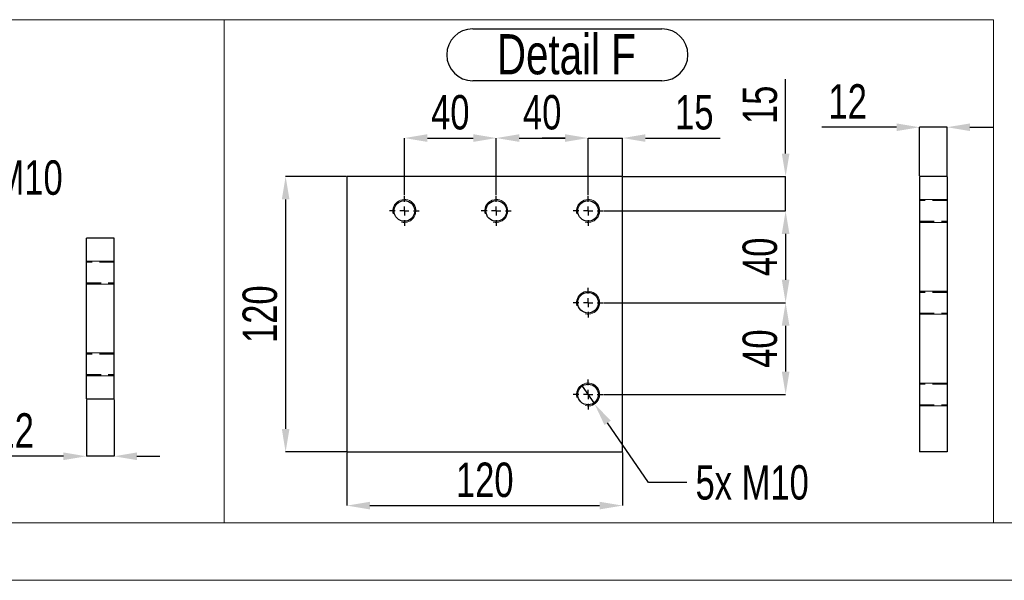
# Model space of a CAD drawing. Header units: millimetres. Extents: x 5 to 589, y 5 to 415.
# Tile 9 of 17: x 374 to 460, y 5 to 54. Entities that reach past the tile are written whole.
import ezdxf

# ---------------------------------------------------------------- set-up
doc = ezdxf.new("R2010")
doc.units = ezdxf.units.MM
doc.header["$PDSIZE"] = -1
doc.linetypes.add('CENTERX2', pattern=[20.32, 12.7, -2.54, 2.54, -2.54])
doc.linetypes.add('HIDDEN', pattern=[1.905, 1.27, -0.635])
for name, color, linetype in [('COTES', 1, 'Continuous'), ('NOTES', 6, 'Continuous'), ('TRAIT-FINS', 9, 'Continuous'), ('TRAIT-MIXTES', 3, 'CENTERX2'), ('TRAIT-TIRET', 2, 'HIDDEN')]:
    doc.layers.add(name, color=color, linetype=linetype)
doc.layers.add('TRAIT-FORT', color=4, linetype='Continuous', lineweight=25)
doc.styles.add('SLDTEXTSTYLE0', font='TXT', dxfattribs={"width": 0.75})
doc.dimstyles.new('SLDDIMSTYLE5', dxfattribs={"dimtxt": 3, "dimasz": 2, "dimexe": 0, "dimexo": 0.0625, "dimgap": 0.75, "dimtad": 0, "dimtih": 1, "dimtoh": 1, "dimdec": 0, "dimlfac": 5, "dimrnd": 1e-09, "dimzin": 12, "dimdsep": 46, "dimtxsty": 'SLDTEXTSTYLE0', "dimblk1": 'NONE', "dimsah": 1, "dimcen": 0, "dimadec": 0, "dimazin": 3, "dimtfac": 1, "dimtdec": 0, "dimtmove": 0, "dimatfit": 3, "dimldrblk": 'NONE', "dimfxl": 1, "dimfrac": 2, "dimtolj": 1, "dimtzin": 12, "dimarcsym": 0})
doc.dimstyles.new('SLDDIMSTYLE6', dxfattribs={"dimtxt": 3, "dimasz": 2, "dimexe": 0, "dimexo": 0.0625, "dimgap": 0.75, "dimtad": 1, "dimdec": 0, "dimlfac": 5, "dimrnd": 1e-09, "dimzin": 12, "dimdsep": 46, "dimtxsty": 'SLDTEXTSTYLE0', "dimsah": 1, "dimcen": 0.09, "dimadec": 0, "dimazin": 3, "dimtfac": 1, "dimtdec": 0, "dimtofl": 0, "dimtmove": 0, "dimatfit": 3, "dimfxl": 1, "dimfrac": 2, "dimtolj": 1, "dimtzin": 12, "dimarcsym": 0})
doc.dimstyles.new('SLDDIMSTYLE7', dxfattribs={"dimtxt": 3, "dimasz": 2, "dimexe": 0, "dimexo": 0.0625, "dimgap": 0.75, "dimtad": 1, "dimdec": 0, "dimlfac": 5, "dimrnd": 1e-09, "dimzin": 12, "dimdsep": 46, "dimtxsty": 'SLDTEXTSTYLE0', "dimsah": 1, "dimcen": 0.09, "dimadec": 0, "dimazin": 3, "dimtfac": 1, "dimtdec": 0, "dimtmove": 0, "dimatfit": 0, "dimfxl": 1, "dimfrac": 2, "dimtolj": 1, "dimtzin": 12, "dimarcsym": 0})

# ---------------------------------------------------------------- blocks, each defined once
blk = doc.blocks.new('_D_71')
at = {"layer": 'COTES', "color": 0, "lineweight": -2, "transparency": 16777216}
for p, q in [((424.679, 37.196), (440.521, 37.196)), ((440.521, 35.196), (440.521, 31.196)), ((424.679, 29.196), (440.521, 29.196))]:
    blk.add_line(p, q, dxfattribs=at)
at = {"layer": 'COTES', "color": 0, "transparency": 16777216}
for points in [[(440.187, 35.196), (440.854, 35.196), (440.521, 37.196)], [(440.187, 31.196), (440.854, 31.196), (440.521, 29.196)]]:
    blk.add_solid(points, dxfattribs=at)
at = {"layer": 'Defpoints', "color": 0, "transparency": 16777216}
for p in [(424.616, 37.196), (424.616, 29.196), (440.521, 29.196)]:
    blk.add_point(p, dxfattribs=at)
at = {"layer": 'COTES', "color": 0, "transparency": 16777216, "insert": (436.771, 33.196), "char_height": 3, "attachment_point": 2, "rotation": 90, "style": 'SLDTEXTSTYLE0'}
blk.add_mtext('\\A1;40', dxfattribs=at)
blk = doc.blocks.new('_D_72')
at = {"layer": 'COTES', "color": 0, "lineweight": -2, "transparency": 16777216}
for p, q in [((424.679, 29.196), (440.521, 29.196)), ((440.521, 27.196), (440.521, 23.196)), ((424.679, 21.196), (440.521, 21.196))]:
    blk.add_line(p, q, dxfattribs=at)
at = {"layer": 'COTES', "color": 0, "transparency": 16777216}
for points in [[(440.187, 27.196), (440.854, 27.196), (440.521, 29.196)], [(440.187, 23.196), (440.854, 23.196), (440.521, 21.196)]]:
    blk.add_solid(points, dxfattribs=at)
at = {"layer": 'Defpoints', "color": 0, "transparency": 16777216}
for p in [(424.616, 29.196), (424.616, 21.196), (440.521, 21.196)]:
    blk.add_point(p, dxfattribs=at)
at = {"layer": 'COTES', "color": 0, "transparency": 16777216, "insert": (436.771, 25.196), "char_height": 3, "attachment_point": 2, "rotation": 90, "style": 'SLDTEXTSTYLE0'}
blk.add_mtext('\\A1;40', dxfattribs=at)
blk = doc.blocks.new('_D_73')
at = {"layer": 'COTES', "color": 0, "lineweight": -2, "transparency": 16777216}
for p, q in [((440.521, 42.196), (440.521, 48.696)), ((426.379, 40.196), (440.521, 40.196)), ((440.521, 37.196), (440.521, 40.196)), ((424.679, 37.196), (440.521, 37.196)), ((440.521, 35.196), (440.521, 33.196))]:
    blk.add_line(p, q, dxfattribs=at)
at = {"layer": 'COTES', "color": 0, "transparency": 16777216}
for points in [[(440.187, 42.196), (440.854, 42.196), (440.521, 40.196)], [(440.187, 35.196), (440.854, 35.196), (440.521, 37.196)]]:
    blk.add_solid(points, dxfattribs=at)
at = {"layer": 'Defpoints', "color": 0, "transparency": 16777216}
for p in [(426.316, 40.196), (440.521, 40.196), (424.616, 37.196)]:
    blk.add_point(p, dxfattribs=at)
at = {"layer": 'COTES', "color": 0, "transparency": 16777216, "insert": (436.771, 46.446), "char_height": 3, "attachment_point": 2, "rotation": 90, "style": 'SLDTEXTSTYLE0'}
blk.add_mtext('\\A1;15', dxfattribs=at)
blk = doc.blocks.new('_D_74')
at = {"layer": 'COTES', "color": 0, "lineweight": -2, "transparency": 16777216}
for p, q in [((407.316, 38.559), (407.316, 43.55)), ((409.316, 43.55), (413.316, 43.55)), ((415.316, 38.559), (415.316, 43.55))]:
    blk.add_line(p, q, dxfattribs=at)
at = {"layer": 'COTES', "color": 0, "transparency": 16777216}
for points in [[(409.316, 43.883), (409.316, 43.216), (407.316, 43.55)], [(413.316, 43.883), (413.316, 43.216), (415.316, 43.55)]]:
    blk.add_solid(points, dxfattribs=at)
at = {"layer": 'Defpoints', "color": 0, "transparency": 16777216}
for p in [(415.316, 43.55), (407.316, 38.496), (415.316, 38.496)]:
    blk.add_point(p, dxfattribs=at)
at = {"layer": 'COTES', "color": 0, "transparency": 16777216, "insert": (411.316, 47.3), "char_height": 3, "attachment_point": 2, "style": 'SLDTEXTSTYLE0'}
blk.add_mtext('\\A1;40', dxfattribs=at)
blk = doc.blocks.new('_D_75')
at = {"layer": 'COTES', "color": 0, "lineweight": -2, "transparency": 16777216}
for p, q in [((415.316, 38.559), (415.316, 43.55)), ((417.316, 43.55), (421.316, 43.55)), ((423.316, 38.559), (423.316, 43.55))]:
    blk.add_line(p, q, dxfattribs=at)
at = {"layer": 'COTES', "color": 0, "transparency": 16777216}
for points in [[(417.316, 43.883), (417.316, 43.216), (415.316, 43.55)], [(421.316, 43.883), (421.316, 43.216), (423.316, 43.55)]]:
    blk.add_solid(points, dxfattribs=at)
at = {"layer": 'Defpoints', "color": 0, "transparency": 16777216}
for p in [(423.316, 43.55), (415.316, 38.496), (423.316, 38.496)]:
    blk.add_point(p, dxfattribs=at)
at = {"layer": 'COTES', "color": 0, "transparency": 16777216, "insert": (419.316, 47.3), "char_height": 3, "attachment_point": 2, "style": 'SLDTEXTSTYLE0'}
blk.add_mtext('\\A1;40', dxfattribs=at)
blk = doc.blocks.new('_D_76')
at = {"layer": 'COTES', "color": 0, "lineweight": -2, "transparency": 16777216}
for p, q in [((421.316, 43.55), (419.316, 43.55)), ((423.316, 38.559), (423.316, 43.55)), ((423.316, 43.55), (426.316, 43.55)), ((426.316, 40.259), (426.316, 43.55)), ((428.316, 43.55), (434.816, 43.55))]:
    blk.add_line(p, q, dxfattribs=at)
at = {"layer": 'COTES', "color": 0, "transparency": 16777216}
for points in [[(421.316, 43.883), (421.316, 43.216), (423.316, 43.55)], [(428.316, 43.883), (428.316, 43.216), (426.316, 43.55)]]:
    blk.add_solid(points, dxfattribs=at)
at = {"layer": 'Defpoints', "color": 0, "transparency": 16777216}
for p in [(426.316, 43.55), (426.316, 40.196), (423.316, 38.496)]:
    blk.add_point(p, dxfattribs=at)
at = {"layer": 'COTES', "color": 0, "transparency": 16777216, "insert": (432.566, 47.3), "char_height": 3, "attachment_point": 2, "style": 'SLDTEXTSTYLE0'}
blk.add_mtext('\\A1;15', dxfattribs=at)
blk = doc.blocks.new('_D_77')
at = {"layer": 'COTES', "color": 0, "lineweight": -2, "transparency": 16777216}
for p, q in [((402.254, 40.196), (396.973, 40.196)), ((396.973, 38.196), (396.973, 18.196)), ((402.254, 16.196), (396.973, 16.196))]:
    blk.add_line(p, q, dxfattribs=at)
at = {"layer": 'COTES', "color": 0, "transparency": 16777216}
for points in [[(396.64, 38.196), (397.306, 38.196), (396.973, 40.196)], [(396.64, 18.196), (397.306, 18.196), (396.973, 16.196)]]:
    blk.add_solid(points, dxfattribs=at)
at = {"layer": 'Defpoints', "color": 0, "transparency": 16777216}
for p in [(402.316, 40.196), (396.973, 16.196), (402.316, 16.196)]:
    blk.add_point(p, dxfattribs=at)
at = {"layer": 'COTES', "color": 0, "transparency": 16777216, "insert": (393.223, 28.196), "char_height": 3, "attachment_point": 2, "rotation": 90, "style": 'SLDTEXTSTYLE0'}
blk.add_mtext('\\A1;120', dxfattribs=at)
blk = doc.blocks.new('_D_78')
at = {"layer": 'COTES', "color": 0, "lineweight": -2, "transparency": 16777216}
for p, q in [((402.316, 16.134), (402.316, 11.513)), ((426.316, 16.134), (426.316, 11.513)), ((404.316, 11.513), (424.316, 11.513))]:
    blk.add_line(p, q, dxfattribs=at)
at = {"layer": 'COTES', "color": 0, "transparency": 16777216}
for points in [[(404.316, 11.846), (404.316, 11.18), (402.316, 11.513)], [(424.316, 11.846), (424.316, 11.18), (426.316, 11.513)]]:
    blk.add_solid(points, dxfattribs=at)
at = {"layer": 'Defpoints', "color": 0, "transparency": 16777216}
for p in [(402.316, 16.196), (426.316, 16.196), (426.316, 11.513)]:
    blk.add_point(p, dxfattribs=at)
at = {"layer": 'COTES', "color": 0, "transparency": 16777216, "insert": (414.316, 15.263), "char_height": 3, "attachment_point": 2, "style": 'SLDTEXTSTYLE0'}
blk.add_mtext('\\A1;120', dxfattribs=at)
blk = doc.blocks.new('_D_79')
at = {"layer": 'COTES', "color": 0, "lineweight": -2, "transparency": 16777216}
for p, q in [((422.75, 22.02), (423.883, 20.372)), ((428.584, 13.537), (425.016, 18.724)), ((431.924, 13.537), (428.584, 13.537))]:
    blk.add_line(p, q, dxfattribs=at)
at = {"layer": 'COTES', "color": 0, "transparency": 16777216}
blk.add_solid([(425.291, 18.913), (424.742, 18.536), (423.883, 20.372)], dxfattribs=at)
at = {"layer": 'Defpoints', "color": 0, "transparency": 16777216}
for p in [(422.75, 22.02), (423.883, 20.372)]:
    blk.add_point(p, dxfattribs=at)
at = {"layer": 'COTES', "color": 0, "transparency": 16777216, "insert": (432.674, 15.037), "char_height": 3, "attachment_point": 1, "style": 'SLDTEXTSTYLE0'}
blk.add_mtext('\\A1;5x M10', dxfattribs=at)
blk = doc.blocks.new('_NONE')
blk = doc.blocks.new('SW_NOTE_38')
at = {"layer": 'NOTES', "color": 0}
for p, q in [((-0.059, 4.979), (16.419, 4.979)), ((16.419, 0.45), (-0.059, 0.45))]:
    blk.add_line(p, q, dxfattribs=at)
for centre, start, end in [((-0.059, 2.714), 90, 270), ((16.419, 2.714), 270, 90)]:
    blk.add_arc(centre, 2.264, start, end, dxfattribs=at)
at = {"layer": 'NOTES', "color": 0, "insert": (8.094, 4.512), "char_height": 3.5, "attachment_point": 2, "style": 'SLDTEXTSTYLE0'}
blk.add_mtext('Detail F', dxfattribs=at)
blk = doc.blocks.new('SW_CENTERMARKSYMBOL_21')
at = {"layer": 'TRAIT-MIXTES', "color": 0}
for p, q in [((0, 0.8), (0, 1.3)), ((-0.8, 0), (-1.3, 0)), ((0, 0), (-0.4, 0)), ((0, 0), (0, 0.4)), ((0, 0), (0, -0.4)), ((0, 0), (0.4, 0)), ((0.8, 0), (1.3, 0)), ((0, -0.8), (0, -1.3))]:
    blk.add_line(p, q, dxfattribs=at)
blk = doc.blocks.new('SW_CENTERMARKSYMBOL_22')
at = {"layer": 'TRAIT-MIXTES', "color": 0}
for p, q in [((0, 0.8), (0, 1.3)), ((-0.8, 0), (-1.3, 0)), ((0, 0), (-0.4, 0)), ((0, 0), (0, 0.4)), ((0, 0), (0, -0.4)), ((0, 0), (0.4, 0)), ((0.8, 0), (1.3, 0)), ((0, -0.8), (0, -1.3))]:
    blk.add_line(p, q, dxfattribs=at)
blk = doc.blocks.new('SW_CENTERMARKSYMBOL_23')
at = {"layer": 'TRAIT-MIXTES', "color": 0}
for p, q in [((0, 0.8), (0, 1.3)), ((-0.8, 0), (-1.3, 0)), ((0, 0), (-0.4, 0)), ((0, 0), (0, 0.4)), ((0, 0), (0, -0.4)), ((0, 0), (0.4, 0)), ((0.8, 0), (1.3, 0)), ((0, -0.8), (0, -1.3))]:
    blk.add_line(p, q, dxfattribs=at)
blk = doc.blocks.new('SW_CENTERMARKSYMBOL_24')
at = {"layer": 'TRAIT-MIXTES', "color": 0}
for p, q in [((0, 0.8), (0, 1.3)), ((-0.8, 0), (-1.3, 0)), ((0, 0), (-0.4, 0)), ((0, 0), (0, 0.4)), ((0, 0), (0, -0.4)), ((0, 0), (0.4, 0)), ((0.8, 0), (1.3, 0)), ((0, -0.8), (0, -1.3))]:
    blk.add_line(p, q, dxfattribs=at)
blk = doc.blocks.new('SW_CENTERMARKSYMBOL_25')
at = {"layer": 'TRAIT-MIXTES', "color": 0}
for p, q in [((0, 0.8), (0, 1.3)), ((-0.8, 0), (-1.3, 0)), ((0, 0), (-0.4, 0)), ((0, 0), (0, 0.4)), ((0, 0), (0, -0.4)), ((0, 0), (0.4, 0)), ((0.8, 0), (1.3, 0)), ((0, -0.8), (0, -1.3))]:
    blk.add_line(p, q, dxfattribs=at)
blk = doc.blocks.new('_D_80')
at = {"layer": 'COTES', "color": 0, "lineweight": -2, "transparency": 16777216}
for p, q in [((364.943, 40.104), (360.432, 34.209)), ((366.943, 40.104), (364.943, 40.104)), ((358.001, 31.033), (359.216, 32.621))]:
    blk.add_line(p, q, dxfattribs=at)
at = {"layer": 'COTES', "color": 0, "transparency": 16777216}
blk.add_solid([(360.167, 34.412), (360.697, 34.007), (359.216, 32.621)], dxfattribs=at)
at = {"layer": 'Defpoints', "color": 0, "transparency": 16777216}
for p in [(359.216, 32.621), (358.001, 31.033)]:
    blk.add_point(p, dxfattribs=at)
at = {"layer": 'COTES', "color": 0, "transparency": 16777216, "insert": (367.693, 41.604), "char_height": 3, "attachment_point": 1, "style": 'SLDTEXTSTYLE0'}
blk.add_mtext('\\A1;4x M10', dxfattribs=at)
blk = doc.blocks.new('_D_87')
at = {"layer": 'COTES', "color": 0, "lineweight": -2, "transparency": 16777216}
for p, q in [((450.178, 44.492), (443.678, 44.492)), ((452.178, 40.259), (452.178, 44.492)), ((454.578, 44.492), (452.178, 44.492)), ((454.578, 40.259), (454.578, 44.492)), ((456.578, 44.492), (458.578, 44.492))]:
    blk.add_line(p, q, dxfattribs=at)
at = {"layer": 'COTES', "color": 0, "transparency": 16777216}
for points in [[(450.178, 44.825), (450.178, 44.158), (452.178, 44.492)], [(456.578, 44.825), (456.578, 44.158), (454.578, 44.492)]]:
    blk.add_solid(points, dxfattribs=at)
at = {"layer": 'Defpoints', "color": 0, "transparency": 16777216}
for p in [(452.178, 44.492), (452.178, 40.196), (454.578, 40.196)]:
    blk.add_point(p, dxfattribs=at)
at = {"layer": 'COTES', "color": 0, "transparency": 16777216, "insert": (445.928, 48.242), "char_height": 3, "attachment_point": 2, "style": 'SLDTEXTSTYLE0'}
blk.add_mtext('\\A1;12', dxfattribs=at)
blk = doc.blocks.new('_D_88')
at = {"layer": 'COTES', "color": 0, "lineweight": -2, "transparency": 16777216}
for p, q in [((379.627, 20.764), (379.627, 15.813)), ((382.027, 20.764), (382.027, 15.813)), ((377.627, 15.813), (371.127, 15.813)), ((382.027, 15.813), (379.627, 15.813)), ((384.027, 15.813), (386.027, 15.813))]:
    blk.add_line(p, q, dxfattribs=at)
at = {"layer": 'COTES', "color": 0, "transparency": 16777216}
for points in [[(377.627, 16.146), (377.627, 15.479), (379.627, 15.813)], [(384.027, 16.146), (384.027, 15.479), (382.027, 15.813)]]:
    blk.add_solid(points, dxfattribs=at)
at = {"layer": 'Defpoints', "color": 0, "transparency": 16777216}
for p in [(379.627, 20.827), (382.027, 20.827), (382.027, 15.813)]:
    blk.add_point(p, dxfattribs=at)
at = {"layer": 'COTES', "color": 0, "transparency": 16777216, "insert": (373.377, 19.563), "char_height": 3, "attachment_point": 2, "style": 'SLDTEXTSTYLE0'}
blk.add_mtext('\\A1;12', dxfattribs=at)

msp = doc.modelspace()

# ---------------------------------------------------------------- linework, layer by layer
at = {"lineweight": 18}
for p, q in [((326.203, 53.868), (391.626, 53.868)), ((391.626, 10), (391.626, 53.868)), ((391.626, 53.868), (458.616, 53.868)), ((391.626, 53.868), (391.626, 10)), ((458.616, 53.868), (458.616, 10)), ((10, 10), (584, 10)), ((326.203, 10), (391.626, 10)), ((391.626, 10), (458.616, 10)), ((5, 5), (589, 5))]:
    msp.add_line(p, q, dxfattribs=at)
at = {"layer": 'TRAIT-FINS', "lineweight": 18}
for p, q in [((454.578, 38.196), (452.178, 38.196)), ((454.578, 38.196), (452.178, 38.196)), ((454.578, 38.196), (452.178, 38.196)), ((454.578, 36.196), (452.178, 36.196)), ((454.578, 36.196), (452.178, 36.196)), ((454.578, 36.196), (452.178, 36.196)), ((382.027, 32.827), (379.627, 32.827)), ((382.027, 32.827), (379.627, 32.827)), ((382.027, 32.827), (379.627, 32.827)), ((382.027, 30.827), (379.627, 30.827)), ((382.027, 30.827), (379.627, 30.827)), ((382.027, 30.827), (379.627, 30.827)), ((454.578, 30.196), (452.178, 30.196)), ((454.578, 28.196), (452.178, 28.196)), ((382.027, 24.827), (379.627, 24.827)), ((382.027, 22.827), (379.627, 22.827)), ((454.578, 22.196), (452.178, 22.196)), ((454.578, 20.196), (452.178, 20.196))]:
    msp.add_line(p, q, dxfattribs=at)
for centre in [(407.316, 37.196), (415.316, 37.196), (423.316, 37.196), (423.316, 29.196), (423.316, 21.196)]:
    msp.add_arc(centre, 1, 255, 195, dxfattribs=at)
at = {"layer": 'TRAIT-FORT', "lineweight": 25}
for p, q in [((426.316, 40.196), (402.316, 40.196)), ((402.316, 40.196), (402.316, 16.196)), ((426.316, 16.196), (426.316, 40.196)), ((454.578, 40.196), (452.178, 40.196)), ((452.178, 40.196), (452.178, 16.196)), ((454.578, 40.196), (454.578, 16.196)), ((379.627, 20.827), (379.627, 34.827)), ((382.027, 34.827), (379.627, 34.827)), ((382.027, 20.827), (382.027, 34.827)), ((379.627, 20.827), (382.027, 20.827)), ((402.316, 16.196), (426.316, 16.196)), ((454.578, 16.196), (452.178, 16.196))]:
    msp.add_line(p, q, dxfattribs=at)
for centre in [(407.316, 37.196), (415.316, 37.196), (423.316, 37.196), (423.316, 29.196), (423.316, 21.196)]:
    msp.add_circle(centre, 0.9, dxfattribs=at)
at = {"layer": 'TRAIT-TIRET'}
for p, q in [((454.578, 38.096), (452.178, 38.096)), ((452.178, 36.296), (454.578, 36.296)), ((382.027, 32.727), (379.627, 32.727)), ((379.627, 30.927), (382.027, 30.927)), ((454.578, 30.096), (452.178, 30.096)), ((452.178, 28.296), (454.578, 28.296)), ((382.027, 24.727), (379.627, 24.727)), ((379.627, 22.927), (382.027, 22.927)), ((454.578, 22.096), (452.178, 22.096)), ((452.178, 20.296), (454.578, 20.296))]:
    msp.add_line(p, q, dxfattribs=at)

# ---------------------------------------------------------------- block references
at = {"layer": 'NOTES'}
msp.add_blockref('SW_NOTE_38', (413.33, 48.094), dxfattribs=at)
at = {"layer": 'TRAIT-MIXTES'}
for name, p in [('SW_CENTERMARKSYMBOL_21', (407.316, 37.196)), ('SW_CENTERMARKSYMBOL_22', (415.316, 37.196)), ('SW_CENTERMARKSYMBOL_23', (423.316, 37.196)), ('SW_CENTERMARKSYMBOL_24', (423.316, 29.196)), ('SW_CENTERMARKSYMBOL_25', (423.316, 21.196))]:
    msp.add_blockref(name, p, dxfattribs=at)

# ---------------------------------------------------------------- dimensions: what is measured, and where the dimension line sits
at = {"layer": 'COTES'}
for base, p1, p2, angle, dimstyle, picture, middle in [((440.521, 40.196), (424.616, 37.196), (426.316, 40.196), 90, 'SLDDIMSTYLE7', '_D_73', (440.521, 46.446)), ((452.178, 44.492), (454.578, 40.196), (452.178, 40.196), 0, 'SLDDIMSTYLE7', '_D_87', (445.928, 44.492)), ((396.973, 16.196), (402.316, 40.196), (402.316, 16.196), 90, 'SLDDIMSTYLE6', '_D_77', (396.973, 28.196)), ((440.521, 29.196), (424.616, 37.196), (424.616, 29.196), 90, 'SLDDIMSTYLE6', '_D_71', (440.521, 33.196)), ((440.521, 21.196), (424.616, 29.196), (424.616, 21.196), 90, 'SLDDIMSTYLE6', '_D_72', (440.521, 25.196)), ((382.027, 15.813), (379.627, 20.827), (382.027, 20.827), 0, 'SLDDIMSTYLE7', '_D_88', (373.377, 15.813))]:
    dim = msp.add_linear_dim(base=base, p1=p1, p2=p2, angle=angle, dimstyle=dimstyle, dxfattribs=at)
    dim.commit()
    dim.dimension.update_dxf_attribs({"geometry": picture, "text_midpoint": middle, "dimtype": 160})
for base, p1, p2, dimstyle, picture, middle in [((415.316, 43.55), (407.316, 38.496), (415.316, 38.496), 'SLDDIMSTYLE6', '_D_74', (411.316, 43.55)), ((423.316, 43.55), (415.316, 38.496), (423.316, 38.496), 'SLDDIMSTYLE6', '_D_75', (419.316, 43.55)), ((426.316, 43.55), (423.316, 38.496), (426.316, 40.196), 'SLDDIMSTYLE7', '_D_76', (432.566, 43.55)), ((426.316, 11.513), (402.316, 16.196), (426.316, 16.196), 'SLDDIMSTYLE6', '_D_78', (414.316, 11.513))]:
    dim = msp.add_linear_dim(base=base, p1=p1, p2=p2, dimstyle=dimstyle, dxfattribs=at)
    dim.commit()
    dim.dimension.update_dxf_attribs({"geometry": picture, "text_midpoint": middle, "dimtype": 160})
for p1, p2, text, picture, middle in [((358.001, 31.033), (359.216, 32.621), '4x M<>', '_D_80', (373.506, 40.104)), ((422.75, 22.02), (423.883, 20.372), '5x M10', '_D_79', (438.486, 13.537))]:
    dim = msp.add_diameter_dim_2p(p1=p1, p2=p2, text=text, dimstyle='SLDDIMSTYLE5', override={"dimpost": '<>'}, dxfattribs=at)
    dim.commit()
    dim.dimension.update_dxf_attribs({"geometry": picture, "text_midpoint": middle, "dimtype": 163})

doc.saveas('drawing.dxf')
